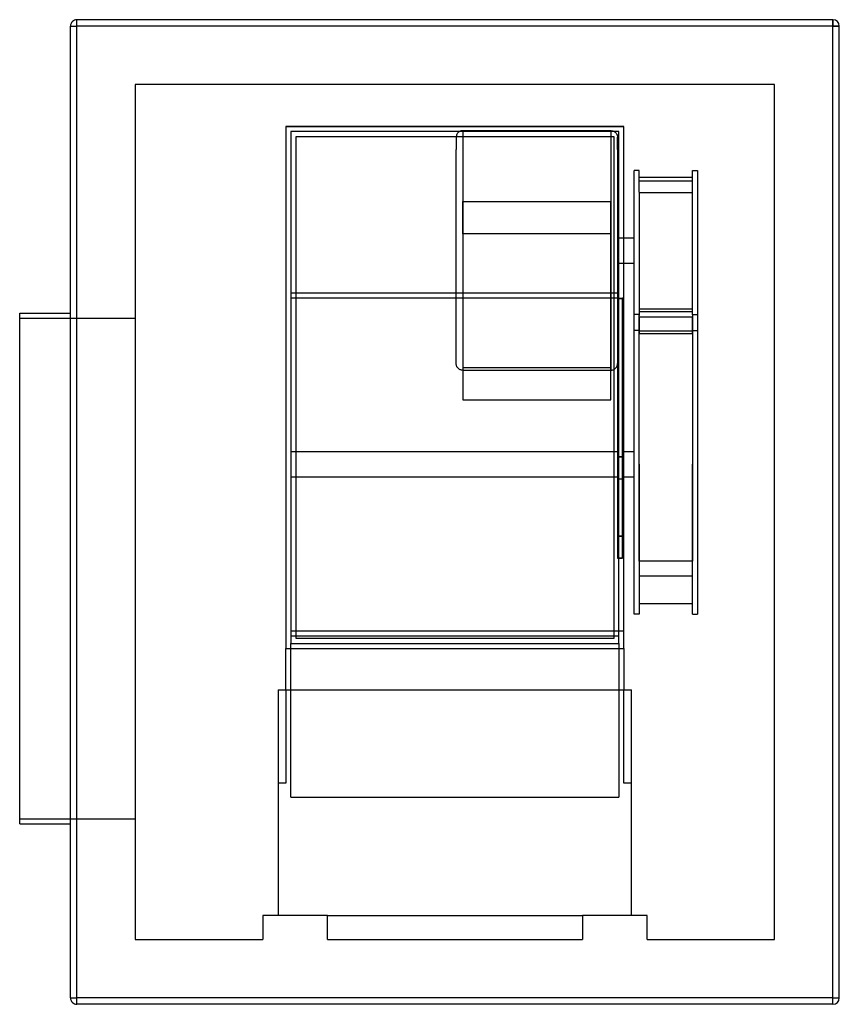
# Model space of a CAD drawing. Header units: millimetres. Extents: x -342 to 303, y -388 to 388.
import ezdxf

# ---------------------------------------------------------------- set-up
doc = ezdxf.new("R2010")
doc.units = ezdxf.units.MM
doc.layers.add('HIDDEN', color=7, linetype='Continuous')
doc.layers.add('THICK', color=7, linetype='Continuous')

msp = doc.modelspace()

# ---------------------------------------------------------------- linework, layer by layer
at = {"layer": 'HIDDEN'}
for p, q in [((-302.5, 382.5), (-302.5, 382.5)), ((-302.5, 382.5), (-297.5, 382.5)), ((-297.5, 387.5), (-297.5, 387.5)), ((-297.5, 382.5), (-297.5, 387.5)), ((297.5, 382.5), (-297.5, 382.5)), ((-297.5, -382.5), (-297.5, 382.5)), ((297.5, 382.5), (297.5, 387.5)), ((297.5, 387.5), (297.5, 387.5)), ((297.5, -382.5), (297.5, 382.5)), ((297.5, 382.5), (302.5, 382.5)), ((302.5, 382.5), (302.5, 382.5)), ((-251.6, 336.6), (-251.6, -336.6)), ((251.6, 336.6), (-251.6, 336.6)), ((-251.6, 336.6), (-251.6, 336.6)), ((251.6, -336.6), (251.6, 336.6)), ((251.6, 336.6), (251.6, 336.6)), ((-133, 303.5), (-133, -107.5)), ((-133, 303.5), (-133, 303.5)), ((133, 303.5), (-133, 303.5)), ((-133, 303.5), (133, 303.5)), ((-133, 303.5), (133, 303.5)), ((133, -107.5), (133, 303.5)), ((133, 303.5), (133, 303.5)), ((-129, 299.5), (-129, 299.5)), ((-129, 299.5), (-129, 299.5)), ((-125, 295.5), (-125, 295.5)), ((1.01, 295.29), (1, 294.92)), ((1, 294.92), (1, 285.21)), ((1.05, 295.67), (1.01, 295.29)), ((1.12, 296.03), (1.05, 295.67)), ((1.21, 296.4), (1.12, 296.03)), ((1.33, 296.75), (1.21, 296.4)), ((1.47, 297.1), (1.33, 296.75)), ((1.64, 297.43), (1.47, 297.1)), ((1.83, 297.75), (1.64, 297.43)), ((2.04, 298.06), (1.83, 297.75)), ((2.28, 298.35), (2.04, 298.06)), ((2.53, 298.63), (2.28, 298.35)), ((2.81, 298.88), (2.53, 298.63)), ((3.1, 299.11), (2.81, 298.88)), ((3.41, 299.33), (3.1, 299.11)), ((3.73, 299.52), (3.41, 299.33)), ((4.06, 299.69), (3.73, 299.52)), ((4.41, 299.83), (4.06, 299.69)), ((4.76, 299.95), (4.41, 299.83)), ((5.13, 300.04), (4.76, 299.95)), ((5.49, 300.11), (5.13, 300.04)), ((5.87, 300.15), (5.49, 300.11)), ((6.24, 300.16), (5.87, 300.15)), ((6.24, 300.16), (6.24, 244.3)), ((6.24, 300.16), (122.76, 300.16)), ((122.76, 300.16), (122.76, 244.3)), ((122.76, 300.16), (123.13, 300.15)), ((123.13, 300.15), (123.51, 300.11)), ((123.51, 300.11), (123.87, 300.04)), ((123.87, 300.04), (124.24, 299.95)), ((124.24, 299.95), (124.59, 299.83)), ((124.59, 299.83), (124.94, 299.69)), ((124.94, 299.69), (125.27, 299.52)), ((125, 295.5), (125, 295.5)), ((125.27, 299.52), (125.59, 299.33)), ((125.59, 299.33), (125.9, 299.11)), ((125.9, 299.11), (126.19, 298.88)), ((126.19, 298.88), (126.47, 298.63)), ((126.47, 298.63), (126.72, 298.35)), ((126.72, 298.35), (126.96, 298.06)), ((126.96, 298.06), (127.17, 297.75)), ((127.17, 297.75), (127.36, 297.43)), ((127.36, 297.43), (127.53, 297.1)), ((127.53, 297.1), (127.67, 296.75)), ((127.67, 296.75), (127.79, 296.4)), ((127.79, 296.4), (127.88, 296.03)), ((127.88, 296.03), (127.95, 295.67)), ((127.95, 295.67), (127.99, 295.29)), ((127.99, 295.29), (128, 294.92)), ((128, 285.21), (128, 294.92)), ((129, 299.5), (129, 299.5)), ((129, 299.5), (129, 299.5)), ((1, 165.42), (1, 285.21)), ((128, 285.21), (128, 168.52)), ((141, 177.32), (141, 268.73)), ((145, 268.73), (141, 268.73)), ((145, 251.8), (145, 268.73)), ((187, 251.8), (187, 268.73)), ((187, 268.73), (191, 268.73)), ((191, 268.73), (191, 177.32)), ((187, 263.25), (145, 263.25)), ((145, 260.74), (187, 260.74)), ((6.24, 248.67), (6.24, 111.56)), ((122.76, 248.67), (122.76, 111.56)), ((145, 251.8), (145, 155.31)), ((145, 251.8), (145, 231.91)), ((145, 251.12), (145, 242.73)), ((187, 251.12), (145, 251.12)), ((187, 231.91), (187, 253.99)), ((187, 155.31), (187, 251.8)), ((187, 242.73), (187, 251.12)), ((6.24, 218.96), (6.24, 244.3)), ((6.24, 244.3), (122.76, 244.3)), ((122.76, 218.96), (122.76, 244.3)), ((145, 242.73), (145, 177.32)), ((187, 177.32), (187, 242.73)), ((145, 231.91), (145, 160.02)), ((187, 160.02), (187, 231.91)), ((122.76, 218.96), (6.24, 218.96)), ((6.24, 218.96), (6.24, 88.25)), ((122.76, 88.25), (122.76, 218.96)), ((128, 215.86), (141, 215.86)), ((128, 195.86), (141, 195.86)), ((-129, 172.52), (-125, 172.52)), ((125, 172.52), (129, 172.52)), ((141, 155.43), (141, 177.32)), ((145, 177.32), (145, 154.66)), ((187, 155.43), (187, 177.32)), ((191, 177.32), (191, 154.28)), ((-129, 168.52), (128, 168.52)), ((1, 116.79), (1, 165.42)), ((128, 168.52), (128, 168.14)), ((128, 168.14), (132, 168.14)), ((128, 168.14), (128, 43.32)), ((132, 168.14), (128, 168.14)), ((132, 168.14), (132, 168.52)), ((132, 168.52), (133, 168.52)), ((132, 43.32), (132, 168.14)), ((141, 37.55), (141, 155.43)), ((145, 155.43), (141, 155.43)), ((145, 160.02), (187, 160.02)), ((145, 160.02), (145, 155.43)), ((145, 157.91), (187, 157.91)), ((145, 37.55), (145, 155.43)), ((145, 153.82), (145, 155.31)), ((187, 155.43), (187, 160.02)), ((187, 155.43), (187, 37.55)), ((187, 155.43), (191, 155.43)), ((187, 155.31), (187, 153.82)), ((191, 155.43), (191, 37.55)), ((-342.5, 152.5), (-251.6, 152.5)), ((145, 153.82), (145, 140.49)), ((187, 153.47), (145, 153.47)), ((187, 140.49), (187, 153.82)), ((145, 142.99), (141, 142.99)), ((145, 142.99), (145, 144.14)), ((145, -15.07), (145, 142.99)), ((145, 142.53), (187, 142.53)), ((187, 142.33), (145, 142.33)), ((145, 37.55), (145, 141.27)), ((145, 140.49), (187, 140.49)), ((187, 144.14), (187, 142.99)), ((187, 142.99), (187, -15.07)), ((187, 142.99), (191, 142.99)), ((187, 140.5), (187, 37.55)), ((1.01, 116.42), (1, 116.79)), ((1.05, 116.05), (1.01, 116.42)), ((127.95, 116.05), (127.99, 116.42)), ((127.99, 116.42), (128, 116.79)), ((1.12, 115.68), (1.05, 116.05)), ((1.21, 115.32), (1.12, 115.68)), ((1.33, 114.96), (1.21, 115.32)), ((1.47, 114.62), (1.33, 114.96)), ((1.64, 114.28), (1.47, 114.62)), ((1.83, 113.96), (1.64, 114.28)), ((2.04, 113.66), (1.83, 113.96)), ((2.28, 113.36), (2.04, 113.66)), ((2.53, 113.09), (2.28, 113.36)), ((2.81, 112.84), (2.53, 113.09)), ((3.1, 112.6), (2.81, 112.84)), ((3.41, 112.39), (3.1, 112.6)), ((3.73, 112.2), (3.41, 112.39)), ((4.06, 112.03), (3.73, 112.2)), ((4.41, 111.89), (4.06, 112.03)), ((4.76, 111.77), (4.41, 111.89)), ((5.13, 111.68), (4.76, 111.77)), ((5.49, 111.61), (5.13, 111.68)), ((5.87, 111.57), (5.49, 111.61)), ((6.24, 111.56), (5.87, 111.57)), ((122.76, 113.6), (6.24, 113.6)), ((6.24, 111.56), (122.76, 111.56)), ((122.76, 111.56), (123.13, 111.57)), ((123.13, 111.57), (123.51, 111.61)), ((123.51, 111.61), (123.87, 111.68)), ((123.87, 111.68), (124.24, 111.77)), ((124.24, 111.77), (124.59, 111.89)), ((124.59, 111.89), (124.94, 112.03)), ((124.94, 112.03), (125.27, 112.2)), ((125.27, 112.2), (125.59, 112.39)), ((125.59, 112.39), (125.9, 112.6)), ((125.9, 112.6), (126.19, 112.84)), ((126.19, 112.84), (126.47, 113.09)), ((126.47, 113.09), (126.72, 113.36)), ((126.72, 113.36), (126.96, 113.66)), ((126.96, 113.66), (127.17, 113.96)), ((127.17, 113.96), (127.36, 114.28)), ((127.36, 114.28), (127.53, 114.62)), ((127.53, 114.62), (127.67, 114.96)), ((127.67, 114.96), (127.79, 115.32)), ((127.79, 115.32), (127.88, 115.68)), ((127.88, 115.68), (127.95, 116.05)), ((6.24, 88.25), (122.76, 88.25)), ((-129, 47.55), (128, 47.55)), ((132, 47.55), (141, 47.55)), ((128, 43.32), (132, 43.32)), ((132, 43.32), (128, 43.32)), ((128, 43.32), (128, -19.09)), ((132, -19.09), (132, 43.32)), ((141, -80.33), (141, 37.55)), ((145, -38.76), (145, 37.55)), ((145, 37.55), (145, -80.33)), ((187, 37.55), (187, -38.76)), ((187, -80.33), (187, 37.55)), ((191, 37.55), (191, -80.33)), ((-129, 27.55), (128, 27.55)), ((128, 26), (132, 26)), ((132, 27.55), (141, 27.55)), ((145, -27.41), (145, -15.07)), ((187, -15.07), (187, -27.41)), ((128, -19.09), (132, -19.09)), ((132, -19.09), (128, -19.09)), ((128, -19.09), (128, -36.41)), ((132, -36.41), (132, -19.09)), ((132, -36.41), (128, -36.41)), ((128, -36.41), (132, -36.41)), ((187, -38.76), (145, -38.76)), ((145, -50.12), (187, -50.12)), ((187, -72.23), (145, -72.23)), ((145, -80.33), (141, -80.33)), ((187, -80.33), (191, -80.33)), ((-129, -93.42), (133, -93.42)), ((-129, -97.42), (-125, -97.42)), ((-125, -99.5), (-125, -99.5)), ((125, -97.42), (129, -97.42)), ((125, -99.5), (125, -99.5)), ((-133, -139.9), (-133, -107.5)), ((-133, -107.5), (-133, -107.5)), ((-133, -107.5), (133, -107.5)), ((-129, -224.4), (-129, -103.5)), ((-129, -103.5), (-129, -103.5)), ((-129, -103.5), (-129, -103.5)), ((129, -103.5), (129, -224.4)), ((129, -103.5), (129, -103.5)), ((129, -103.5), (129, -103.5)), ((133, -107.5), (133, -139.9)), ((133, -107.5), (133, -107.5)), ((-139, -139.9), (-139, -139.9)), ((-139, -139.9), (-139, -139.9)), ((-139, -139.9), (139, -139.9)), ((-139, -139.9), (-139, -317.6)), ((-133, -139.9), (-133, -139.9)), ((-133, -139.9), (-133, -139.9)), ((-133, -139.9), (-133, -213.4)), ((133, -139.9), (133, -139.9)), ((133, -213.4), (133, -139.9)), ((133, -139.9), (133, -139.9)), ((139, -139.9), (139, -139.9)), ((139, -139.9), (139, -139.9)), ((139, -317.6), (139, -139.9)), ((-133, -213.4), (-139, -213.4)), ((139, -213.4), (133, -213.4)), ((-129, -224.4), (129, -224.4)), ((-342.5, -241.5), (-251.6, -241.5)), ((-151.25, -317.6), (-151.25, -317.6)), ((-100.35, -317.6), (-151.25, -317.6)), ((-151.25, -317.6), (-151.25, -336.6)), ((-139, -317.6), (-139, -317.6)), ((-100.35, -317.6), (100.35, -317.6)), ((-100.35, -317.6), (-100.35, -317.6)), ((-100.35, -317.6), (-100.35, -317.6)), ((-100.35, -317.6), (-100.35, -317.6)), ((-100.35, -336.6), (-100.35, -317.6)), ((100.35, -317.6), (100.35, -317.6)), ((151.25, -317.6), (100.35, -317.6)), ((100.35, -317.6), (100.35, -336.6)), ((100.35, -317.6), (100.35, -317.6)), ((100.35, -317.6), (100.35, -317.6)), ((139, -317.6), (139, -317.6)), ((151.25, -336.6), (151.25, -317.6)), ((151.25, -317.6), (151.25, -317.6)), ((-251.6, -336.6), (-151.25, -336.6)), ((-251.6, -336.6), (-251.6, -336.6)), ((-151.25, -336.6), (-151.25, -336.6)), ((-100.35, -336.6), (-100.35, -336.6)), ((-100.35, -336.6), (100.35, -336.6)), ((100.35, -336.6), (100.35, -336.6)), ((151.25, -336.6), (251.6, -336.6)), ((151.25, -336.6), (151.25, -336.6)), ((251.6, -336.6), (251.6, -336.6)), ((-302.5, -382.5), (-297.5, -382.5)), ((-302.5, -382.5), (-302.5, -382.5)), ((297.5, -382.5), (-297.5, -382.5)), ((-297.5, -387.5), (-297.5, -382.5)), ((-297.5, -387.5), (-297.5, -387.5)), ((297.5, -382.5), (302.5, -382.5)), ((297.5, -387.5), (297.5, -382.5)), ((297.5, -387.5), (297.5, -387.5)), ((302.5, -382.5), (302.5, -382.5))]:
    msp.add_line(p, q, dxfattribs=at)
at = {"layer": 'THICK'}
for p, q in [((-302.5, 382.5), (-297.5, 382.5)), ((-302.5, -382.5), (-302.5, 382.5)), ((-297.5, 382.5), (-297.5, 387.5)), ((297.5, 387.5), (-297.5, 387.5)), ((297.5, 382.5), (-297.5, 382.5)), ((-297.5, -382.5), (-297.5, 382.5)), ((297.5, 387.5), (297.5, 382.5)), ((302.5, 382.5), (297.5, 382.5)), ((297.5, -382.5), (297.5, 382.5)), ((302.5, -382.5), (302.5, 382.5)), ((-129, 299.5), (-129, -103.5)), ((129, 299.5), (-129, 299.5)), ((-125, 295.5), (125, 295.5)), ((-125, -99.5), (-125, 295.5)), ((125, 295.5), (125, -99.5)), ((129, -103.5), (129, 299.5)), ((-125, 172.52), (125, 172.52)), ((-342.5, -44.5), (-342.5, 156.5)), ((-342.5, 156.5), (-302.5, 156.5)), ((-342.5, -245.5), (-342.5, -44.5)), ((-125, -97.42), (125, -97.42)), ((125, -99.5), (-125, -99.5)), ((-129, -103.5), (129, -103.5)), ((-342.5, -245.5), (-302.5, -245.5)), ((-302.5, -382.5), (-297.5, -382.5)), ((297.5, -382.5), (-297.5, -382.5)), ((-297.5, -387.5), (-297.5, -382.5)), ((297.5, -387.5), (-297.5, -387.5)), ((297.5, -382.5), (302.5, -382.5)), ((297.5, -387.5), (297.5, -382.5))]:
    msp.add_line(p, q, dxfattribs=at)
for centre, start, end in [((-297.5, 382.5), 89.99998, 180.00002), ((297.5, 382.5), 0, 89.99998), ((-297.5, -382.5), 180.00002, 270.00002), ((297.5, -382.5), 270.00002, 0)]:
    msp.add_arc(centre, 5, start, end, dxfattribs=at)

doc.saveas('drawing.dxf')
